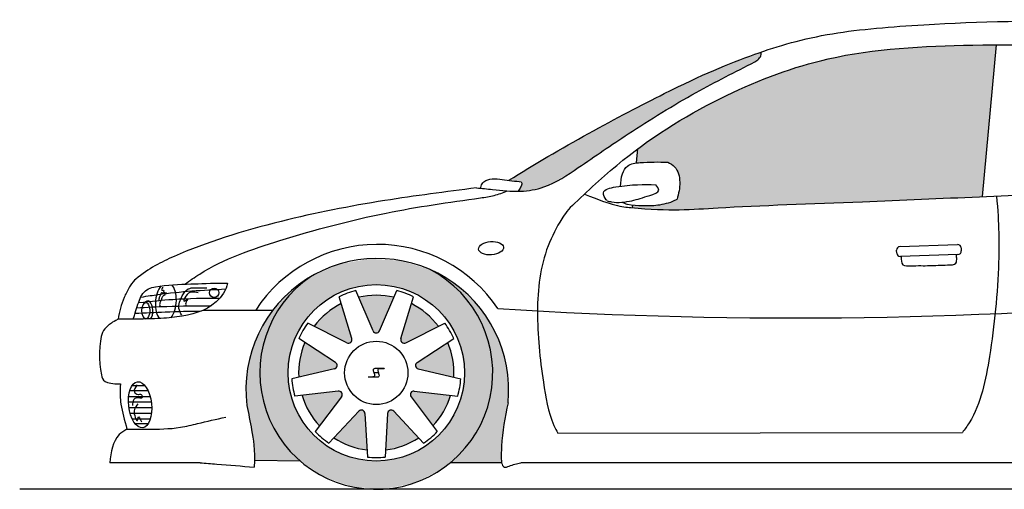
# Model space of a CAD drawing. Header units: millimetres. Extents: x 260.68 to 265.1, y 243.55 to 244.88.
# Tile 1 of 2: x 260.68 to 263.47, y 243.55 to 244.88. Entities that reach past the tile are written whole.
import ezdxf

# ---------------------------------------------------------------- set-up
doc = ezdxf.new("R2010")
doc.units = ezdxf.units.MM
doc.layers.add('HATCH', color=7, linetype='Continuous')

# ---------------------------------------------------------------- blocks, each defined once
blk = doc.blocks.new('*U3')
at = {"layer": 'HATCH', "color": 251, "linetype": 'Continuous'}
for points in [[(116.6735, 113.962), (116.7402, 113.9158), (116.7409, 113.9234)], [(116.334, 113.9418), (116.2656, 113.8898), (116.2701, 113.8844)], [(116.7409, 113.9234), (116.7402, 113.9158), (116.7989, 113.8716)], [(116.7402, 113.9158), (116.7937, 113.8548), (116.7989, 113.8716)], [(116.2656, 113.8898), (116.2109, 113.8235), (116.2701, 113.8844)], [(116.2701, 113.8844), (116.2109, 113.8235), (116.2231, 113.8124)], [(116.7989, 113.8716), (116.7937, 113.8548), (116.8449, 113.809)], [(116.7937, 113.8548), (116.8306, 113.7825), (116.8449, 113.809)], [(116.2109, 113.8235), (116.1728, 113.7465), (116.2231, 113.8124)], [(116.2231, 113.8124), (116.1728, 113.7465), (116.1963, 113.7308)], [(116.8449, 113.809), (116.8306, 113.7825), (116.8769, 113.7381)], [(116.8306, 113.7825), (116.8488, 113.7035), (116.8769, 113.7381)], [(116.1728, 113.7465), (116.1535, 113.6627), (116.1963, 113.7308)], [(116.1963, 113.7308), (116.1535, 113.6627), (116.1915, 113.645)], [(116.8769, 113.7381), (116.8488, 113.7035), (116.8934, 113.6622)], [(116.8488, 113.7035), (116.8471, 113.6223), (116.8934, 113.6622)], [(116.1535, 113.6627), (116.1538, 113.5768), (116.1915, 113.645)], [(116.1915, 113.645), (116.1538, 113.5768), (116.209, 113.5608)], [(116.8934, 113.6622), (116.8471, 113.6223), (116.8938, 113.5845)], [(116.8471, 113.6223), (116.8257, 113.5441), (116.8938, 113.5845)], [(116.8938, 113.5845), (116.8257, 113.5441), (116.8789, 113.4999)], [(116.1538, 113.5768), (116.1676, 113.5071), (116.209, 113.5608)], [(116.209, 113.5608), (116.1676, 113.5071), (116.2476, 113.4841)], [(116.8257, 113.5441), (116.7859, 113.4734), (116.8789, 113.4999)], [(116.1676, 113.5071), (116.1733, 113.4704), (116.2476, 113.4841)], [(116.8789, 113.4999), (116.7859, 113.4734), (116.875, 113.4146)], [(116.2476, 113.4841), (116.1733, 113.4704), (116.3047, 113.4199)], [(116.7859, 113.4734), (116.73, 113.4146), (116.875, 113.4146)], [(116.1733, 113.4704), (116.1751, 113.4224), (116.3047, 113.4199)]]:
    blk.add_solid(points, dxfattribs=at)
blk = doc.blocks.new('*U4')
at = {"layer": 'HATCH', "linetype": 'Continuous'}
for points in [[(116.4146, 113.9773), (116.334, 113.9418), (116.6735, 113.962)], [(116.5013, 113.9929), (116.4146, 113.9773), (116.5892, 113.9877)], [(116.5892, 113.9877), (116.4146, 113.9773), (116.6735, 113.962)], [(116.6735, 113.962), (116.334, 113.9418), (116.5205, 113.9196)], [(116.6735, 113.962), (116.5205, 113.9196), (116.7435, 113.9128)], [(116.334, 113.9418), (116.2703, 113.8847), (116.4558, 113.911)], [(116.334, 113.9418), (116.4558, 113.911), (116.5205, 113.9196)], [(116.5205, 113.9196), (116.5852, 113.911), (116.7435, 113.9128)], [(116.4558, 113.911), (116.2703, 113.8847), (116.3955, 113.8861)], [(116.7435, 113.9128), (116.5852, 113.911), (116.7986, 113.8473)], [(116.5852, 113.911), (116.6455, 113.8861), (116.7986, 113.8473)], [(116.2703, 113.8847), (116.2234, 113.8131), (116.3438, 113.8463)], [(116.3955, 113.8861), (116.2703, 113.8847), (116.3438, 113.8463)], [(116.6455, 113.8861), (116.6973, 113.8463), (116.7986, 113.8473)], [(116.3438, 113.8463), (116.2234, 113.8131), (116.304, 113.7946)], [(116.7986, 113.8473), (116.6973, 113.8463), (116.8349, 113.7699)], [(116.6973, 113.8463), (116.737, 113.7946), (116.8349, 113.7699)], [(116.2234, 113.8131), (116.1965, 113.7319), (116.304, 113.7946)], [(116.304, 113.7946), (116.1965, 113.7319), (116.2791, 113.7343)], [(116.737, 113.7946), (116.762, 113.7343), (116.8349, 113.7699)], [(116.8349, 113.7699), (116.762, 113.7343), (116.8501, 113.6857)], [(116.1965, 113.7319), (116.1913, 113.6465), (116.2705, 113.6696)], [(116.2791, 113.7343), (116.1965, 113.7319), (116.2705, 113.6696)], [(116.762, 113.7343), (116.7705, 113.6696), (116.8501, 113.6857)], [(116.2705, 113.6696), (116.1913, 113.6465), (116.2791, 113.6048)], [(116.7705, 113.6696), (116.762, 113.6048), (116.8432, 113.6004)], [(116.8501, 113.6857), (116.7705, 113.6696), (116.8432, 113.6004)], [(116.1913, 113.6465), (116.2083, 113.5626), (116.2791, 113.6048)], [(116.2791, 113.6048), (116.2083, 113.5626), (116.304, 113.5446)], [(116.762, 113.6048), (116.737, 113.5446), (116.8432, 113.6004)], [(116.8432, 113.6004), (116.737, 113.5446), (116.8146, 113.5197)], [(116.2083, 113.5626), (116.2463, 113.4859), (116.304, 113.5446)], [(116.304, 113.5446), (116.2463, 113.4859), (116.3438, 113.4928)], [(116.737, 113.5446), (116.6973, 113.4928), (116.8146, 113.5197)], [(116.8146, 113.5197), (116.6973, 113.4928), (116.7662, 113.4492)], [(116.3438, 113.4928), (116.2463, 113.4859), (116.3955, 113.453)], [(116.2463, 113.4859), (116.3028, 113.4216), (116.3955, 113.453)], [(116.6973, 113.4928), (116.6455, 113.453), (116.7662, 113.4492)], [(116.3955, 113.453), (116.3028, 113.4216), (116.4558, 113.4281)], [(116.6455, 113.453), (116.5852, 113.4281), (116.7662, 113.4492)], [(116.7662, 113.4492), (116.5852, 113.4281), (116.7012, 113.3934)], [(116.4558, 113.4281), (116.3028, 113.4216), (116.5205, 113.4196)], [(116.3028, 113.4216), (116.3738, 113.374), (116.5205, 113.4196)], [(116.5205, 113.4196), (116.3738, 113.374), (116.7012, 113.3934)], [(116.5852, 113.4281), (116.5205, 113.4196), (116.7012, 113.3934)], [(116.7012, 113.3934), (116.3738, 113.374), (116.6242, 113.3562)], [(116.3738, 113.374), (116.4548, 113.3462), (116.6242, 113.3562)], [(116.6242, 113.3562), (116.4548, 113.3462), (116.5401, 113.3401)]]:
    blk.add_solid(points, dxfattribs=at)
blk = doc.blocks.new('*U5')
at = {"layer": 'HATCH', "color": 251, "linetype": 'Continuous'}
for points in [[(116.5526, 113.5545), (116.5958, 113.4628), (116.5559, 113.5614)], [(116.5559, 113.5614), (116.6407, 113.4853), (116.563, 113.564)], [(116.6407, 113.4853), (116.5559, 113.5614), (116.5958, 113.4628)], [(116.5699, 113.5608), (116.563, 113.564), (116.6407, 113.4853)], [(116.5958, 113.4628), (116.5526, 113.5545), (116.547, 113.4511)]]:
    blk.add_solid(points, dxfattribs=at)
blk = doc.blocks.new('*U6')
at = {"layer": 'HATCH', "color": 251, "linetype": 'Continuous'}
for points in [[(116.6171, 113.6094), (116.731, 113.6056), (116.6209, 113.616)], [(116.6282, 113.618), (116.6209, 113.616), (116.731, 113.6056)], [(116.731, 113.6056), (116.6171, 113.6094), (116.7111, 113.5596)], [(116.6191, 113.6021), (116.7111, 113.5596), (116.6171, 113.6094)], [(116.7111, 113.5596), (116.6191, 113.6021), (116.6812, 113.5192)]]:
    blk.add_solid(points, dxfattribs=at)
blk = doc.blocks.new('*U7')
at = {"layer": 'HATCH', "color": 251, "linetype": 'Continuous'}
for points in [[(116.6362, 113.6993), (116.6319, 113.693), (116.7229, 113.7559)], [(116.6332, 113.6856), (116.7229, 113.7559), (116.6319, 113.693)], [(116.7229, 113.7559), (116.6332, 113.6856), (116.7372, 113.7078)], [(116.6394, 113.6812), (116.7372, 113.7078), (116.6332, 113.6856)], [(116.7372, 113.7078), (116.6394, 113.6812), (116.7402, 113.6576)]]:
    blk.add_solid(points, dxfattribs=at)
blk = doc.blocks.new('*U8')
at = {"layer": 'HATCH', "color": 251, "linetype": 'Continuous'}
for points in [[(116.59, 113.7667), (116.5907, 113.7591), (116.6201, 113.8658)], [(116.5966, 113.7542), (116.6201, 113.8658), (116.5907, 113.7591)], [(116.6201, 113.8658), (116.5966, 113.7542), (116.662, 113.8381)], [(116.6041, 113.7548), (116.662, 113.8381), (116.5966, 113.7542)], [(116.662, 113.8381), (116.6041, 113.7548), (116.6965, 113.8016)]]:
    blk.add_solid(points, dxfattribs=at)
blk = doc.blocks.new('*U9')
at = {"layer": 'HATCH', "color": 251, "linetype": 'Continuous'}
for points in [[(116.4707, 113.8838), (116.5243, 113.7833), (116.5205, 113.8896)], [(116.5113, 113.7886), (116.5167, 113.7833), (116.4707, 113.8838)], [(116.5243, 113.7833), (116.4707, 113.8838), (116.5167, 113.7833)], [(116.5297, 113.7886), (116.5205, 113.8896), (116.5243, 113.7833)], [(116.5205, 113.8896), (116.5297, 113.7886), (116.5704, 113.8838)]]:
    blk.add_solid(points, dxfattribs=at)
blk = doc.blocks.new('*U10')
at = {"layer": 'HATCH', "color": 251, "linetype": 'Continuous'}
for points in [[(116.3791, 113.8381), (116.4511, 113.7667), (116.421, 113.8658)], [(116.3446, 113.8016), (116.4503, 113.7591), (116.3791, 113.8381)], [(116.4511, 113.7667), (116.3791, 113.8381), (116.4503, 113.7591)], [(116.437, 113.7548), (116.4445, 113.7542), (116.3446, 113.8016)], [(116.4503, 113.7591), (116.3446, 113.8016), (116.4445, 113.7542)]]:
    blk.add_solid(points, dxfattribs=at)
blk = doc.blocks.new('*U11')
at = {"layer": 'HATCH', "color": 251, "linetype": 'Continuous'}
for points in [[(116.3039, 113.7078), (116.4049, 113.6993), (116.3182, 113.7559)], [(116.3009, 113.6576), (116.4092, 113.693), (116.3039, 113.7078)], [(116.4049, 113.6993), (116.3039, 113.7078), (116.4092, 113.693)], [(116.4092, 113.693), (116.3009, 113.6576), (116.4079, 113.6856)], [(116.4017, 113.6812), (116.4079, 113.6856), (116.3009, 113.6576)]]:
    blk.add_solid(points, dxfattribs=at)
blk = doc.blocks.new('*U12')
at = {"layer": 'HATCH', "color": 251, "linetype": 'Continuous'}
for points in [[(116.33, 113.5596), (116.4128, 113.618), (116.31, 113.6056)], [(116.4128, 113.618), (116.33, 113.5596), (116.4201, 113.616)], [(116.3599, 113.5192), (116.4201, 113.616), (116.33, 113.5596)], [(116.4201, 113.616), (116.3599, 113.5192), (116.4239, 113.6094)], [(116.422, 113.6021), (116.4239, 113.6094), (116.3599, 113.5192)]]:
    blk.add_solid(points, dxfattribs=at)
blk = doc.blocks.new('*U13')
at = {"layer": 'HATCH', "color": 251, "linetype": 'Continuous'}
for points in [[(116.4453, 113.4628), (116.4712, 113.5608), (116.4004, 113.4853)], [(116.4941, 113.4511), (116.4781, 113.564), (116.4453, 113.4628)], [(116.4712, 113.5608), (116.4453, 113.4628), (116.4781, 113.564)], [(116.4781, 113.564), (116.4941, 113.4511), (116.4852, 113.5614)], [(116.4885, 113.5545), (116.4852, 113.5614), (116.4941, 113.4511)]]:
    blk.add_solid(points, dxfattribs=at)
blk = doc.blocks.new('*U23')
at = {"layer": 'HATCH', "linetype": 'Continuous'}
for points in [[(117.6106, 114.5785), (117.4808, 114.5286), (117.607, 114.562)], [(117.607, 114.562), (117.4808, 114.5286), (117.5929, 114.5508)], [(117.5929, 114.5508), (117.4808, 114.5286), (117.4225, 114.4615)], [(117.4808, 114.5286), (117.4076, 114.4955), (117.4225, 114.4615)], [(117.4076, 114.4955), (117.3221, 114.4537), (117.4225, 114.4615)], [(117.3221, 114.4537), (117.2222, 114.4021), (117.2579, 114.362)], [(117.4225, 114.4615), (117.3221, 114.4537), (117.2579, 114.362)], [(117.2222, 114.4021), (117.1134, 114.343), (117.2579, 114.362)], [(117.1134, 114.343), (116.8957, 114.2153), (117.0983, 114.2548)], [(117.2579, 114.362), (117.1134, 114.343), (117.0983, 114.2548)], [(117.0983, 114.2548), (116.8957, 114.2153), (117.0159, 114.2045)], [(116.8957, 114.2153), (116.9315, 114.2105), (117.0159, 114.2045)], [(116.9315, 114.2105), (116.9301, 114.1968), (117.0159, 114.2045)], [(117.0159, 114.2045), (116.9301, 114.1968), (116.9704, 114.1894)], [(116.9301, 114.1968), (116.9225, 114.1841), (116.9704, 114.1894)]]:
    blk.add_solid(points, dxfattribs=at)
blk = doc.blocks.new('*U24')
at = {"layer": 'HATCH', "linetype": 'Continuous'}
for points in [[(118.0022, 114.589), (117.8692, 114.5726), (118.2379, 114.1689)], [(118.1389, 114.5967), (118.0022, 114.589), (118.2379, 114.1689)], [(118.278, 114.5991), (118.1389, 114.5967), (118.2379, 114.1689)], [(117.8692, 114.5726), (117.741, 114.544), (118.2379, 114.1689)], [(117.741, 114.544), (117.6173, 114.5018), (118.2379, 114.1689)], [(117.6173, 114.5018), (117.4961, 114.4474), (118.2379, 114.1689)], [(117.4961, 114.4474), (117.3767, 114.3818), (118.2379, 114.1689)], [(117.3767, 114.3818), (117.262, 114.3049), (117.3462, 114.2668)], [(117.3767, 114.3818), (117.3462, 114.2668), (118.2379, 114.1689)], [(117.262, 114.3049), (117.2582, 114.2645), (117.3462, 114.2668)], [(117.3462, 114.2668), (117.3695, 114.2491), (118.2379, 114.1689)], [(117.3695, 114.2491), (117.3795, 114.2209), (118.2379, 114.1689)], [(117.3795, 114.2209), (117.3791, 114.1906), (118.2379, 114.1689)], [(117.3791, 114.1906), (117.3729, 114.1617), (118.2379, 114.1689)], [(117.2471, 114.1455), (117.2463, 114.1374), (117.3113, 114.1445)], [(117.3113, 114.1445), (117.2463, 114.1374), (117.5985, 114.1427)], [(117.5985, 114.1427), (117.2463, 114.1374), (117.4839, 114.1368)], [(117.3431, 114.15), (117.3113, 114.1445), (117.7244, 114.148)], [(117.7244, 114.148), (117.3113, 114.1445), (117.5985, 114.1427)], [(117.3729, 114.1617), (117.3431, 114.15), (117.9849, 114.1582)], [(117.9849, 114.1582), (117.3431, 114.15), (117.7244, 114.148)], [(118.2379, 114.1689), (117.3729, 114.1617), (117.9849, 114.1582)], [(117.2463, 114.1374), (117.318, 114.1327), (117.4839, 114.1368)], [(117.4839, 114.1368), (117.318, 114.1327), (117.378, 114.132)]]:
    blk.add_solid(points, dxfattribs=at)

msp = doc.modelspace()

# ---------------------------------------------------------------- linework, layer by layer
for p, q in [((263.403, 244.3755), (263.4431, 244.8057)), ((262.4233, 244.471), (262.427, 244.5114)), ((262.4114, 244.3439), (262.4122, 244.352)), ((263.1603, 244.2154), (263.16, 244.2236)), ((263.1696, 244.2339), (263.3327, 244.2397)), ((263.343, 244.23), (263.3433, 244.2219)), ((263.3337, 244.2115), (263.1706, 244.2057)), ((261.6764, 243.9951), (261.6278, 244.109)), ((261.6948, 243.9951), (261.7435, 244.109)), ((261.6161, 243.9732), (261.5802, 244.0917)), ((261.7551, 243.9732), (261.791, 244.0917)), ((261.1961, 244.0542), (261.393, 244.0542)), ((261.6021, 243.9614), (261.4916, 244.0173)), ((261.7692, 243.9614), (261.8797, 244.0173)), ((261.57, 243.9058), (261.4663, 243.9735)), ((261.8013, 243.9058), (261.905, 243.9735)), ((261.5668, 243.8877), (261.4462, 243.8596)), ((261.8045, 243.8877), (261.9251, 243.8596)), ((261.5779, 243.8245), (261.455, 243.8097)), ((261.7933, 243.8245), (261.9163, 243.8097)), ((261.5871, 243.8086), (261.5128, 243.7095)), ((261.7841, 243.8086), (261.8584, 243.7095)), ((261.6363, 243.7673), (261.5516, 243.677)), ((261.6535, 243.7611), (261.6603, 243.6374)), ((261.7177, 243.7611), (261.7109, 243.6374)), ((261.735, 243.7673), (261.8197, 243.677)), ((262.2002, 243.7049), (263.3464, 243.7072)), ((261.3402, 243.629), (261.4698, 243.6264)), ((261.1863, 243.6211), (260.9306, 243.6211)), ((262.0401, 243.6211), (261.8951, 243.6211)), ((264.0071, 243.6211), (262.0949, 243.6211))]:
    msp.add_line(p, q)
at = {"color": 7}
for p, q in [((261.708, 243.8886), (261.6839, 243.8886)), ((261.708, 243.8879), (261.6969, 243.8879)), ((261.708, 243.8886), (261.708, 243.8879)), ((261.663, 243.8645), (261.663, 243.8651)), ((261.663, 243.8651), (261.6741, 243.8651)), ((261.663, 243.8645), (261.6871, 243.8645)), ((261.679, 243.8769), (261.6917, 243.8769)), ((261.692, 243.8761), (261.6793, 243.8761))]:
    msp.add_line(p, q, dxfattribs=at)
at = {"color": 252}
for p, q in [((260.9872, 243.8265), (261.0381, 243.8265)), ((260.9933, 243.84), (261.0296, 243.84)), ((260.9837, 243.8087), (261.0447, 243.8087)), ((260.9831, 243.7944), (261.0478, 243.7944)), ((260.9844, 243.7783), (261.0493, 243.7783)), ((260.9877, 243.7623), (261.0487, 243.7623)), ((260.9939, 243.7454), (261.0455, 243.7454)), ((261.0015, 243.7328), (261.0401, 243.7328))]:
    msp.add_line(p, q, dxfattribs=at)
at = {"color": 250}
msp.add_line((265.0979, 243.5461), (260.6751, 243.5461), dxfattribs=at)
at = {"color": 251}
msp.add_circle((261.2262, 244.1031), 0.0133, dxfattribs=at)
for radius in [0.25, 0.0897]:
    msp.add_circle((261.6856, 243.8761), radius)
for centre, radius, start, end in [((261.6885, 243.8278), 0.4123, 34.017, 146.6961), ((263.17, 244.2239), 0.01, 92.0293, 182.0293), ((263.1703, 244.2157), 0.01, 182.0293, 272.0293), ((263.3331, 244.2297), 0.01, 2.0293, 92.0293), ((263.3333, 244.2215), 0.01, 272.0293, 2.0293), ((261.6885, 243.8278), 0.3723, 354.3215, 186.8683), ((261.6856, 243.8761), 0.33, 124.4122, 62.3926), ((261.6856, 243.8761), 0.24, 103.9483, 116.0517), ((261.6856, 243.8761), 0.24, 63.9483, 76.0517), ((261.6856, 243.8761), 0.22, 76.8954, 103.1046), ((262.8709, 257.2432), 13.2115, 266.35146, 275.36149), ((261.6856, 243.8761), 0.22, 116.8954, 143.1046), ((261.6856, 243.8761), 0.22, 36.8954, 63.1046), ((261.6856, 243.8761), 0.24, 143.9483, 156.0517), ((261.6856, 243.9991), 0.01, 203.1383, 336.8617), ((261.6856, 243.8761), 0.24, 23.9483, 36.0517), ((261.6066, 243.9703), 0.01, 243.1383, 16.8617), ((261.7647, 243.9703), 0.01, 163.1383, 296.8617), ((261.6856, 243.8761), 0.22, 156.8954, 183.1046), ((261.6856, 243.8761), 0.22, 356.8954, 23.1046), ((261.5645, 243.8974), 0.01, 283.1383, 56.8617), ((261.8068, 243.8974), 0.01, 123.1383, 256.8617), ((261.6856, 243.8761), 0.24, 183.9483, 196.0517), ((261.6856, 243.8761), 0.24, 343.9483, 356.0517), ((261.5791, 243.8146), 0.01, 323.1383, 96.8617), ((261.7921, 243.8146), 0.01, 83.1383, 216.8617), ((261.6856, 243.8761), 0.22, 196.8954, 223.1046), ((261.6856, 243.8761), 0.22, 316.8954, 343.1046), ((261.6436, 243.7605), 0.01, 3.1383, 136.8617), ((261.7277, 243.7605), 0.01, 43.1383, 176.8617), ((261.6856, 243.8761), 0.24, 223.9483, 236.0517), ((261.6856, 243.8761), 0.22, 236.8954, 263.1046), ((261.6856, 243.8761), 0.22, 276.8954, 303.1046), ((261.6856, 243.8761), 0.24, 303.9483, 316.0517), ((261.6856, 243.8761), 0.24, 263.9483, 276.0517)]:
    msp.add_arc(centre, radius, start, end)
for centre, major_axis, ratio in [((262.0109, 244.2293), (-0.0354, -0.0026), 0.532948), ((261.0162, 243.7856), (-0.0075, 0.0654), 0.493203)]:
    msp.add_ellipse(centre, major_axis=major_axis, ratio=ratio)
for centre, major_axis, ratio, start_param, end_param in [((261.0893, 244.0769), (0.0046, 0.0552), 0.532184, 6.930635, 8.9212), ((261.0893, 244.0769), (0.0046, 0.0552), 0.532184, 3.821475, 5.839648), ((261.0379, 244.0527), (-0.0004, 0.0273), 0.547582, 3.635708, 6.995514), ((261.0379, 244.0527), (-0.0004, 0.0273), 0.547582, 2.520061, 2.652161)]:
    msp.add_ellipse(centre, major_axis=major_axis, ratio=ratio, start_param=start_param, end_param=end_param, dxfattribs=at)
msp.add_ellipse((261.0327, 244.0525), major_axis=(0, 0.0231), ratio=0.476886, dxfattribs=at)
for points, knots in [([(262.0608, 244.4218), (262.2023, 244.5105), (262.525, 244.6857), (262.746, 244.7791), (262.9601, 244.8428), (263.305, 244.8692), (263.6798, 244.8807), (264.0116, 244.8418), (264.1469, 244.8043), (264.1666, 244.7984)], [0.760034, 0.760034, 0.760034, 0.760034, 39.058374, 71.954241, 100.953238, 128.117009, 175.706003, 213.32447, 219.892142, 219.892142, 219.892142, 219.892142]), ([(262.2482, 244.3571), (262.2927, 244.3987), (262.423, 244.5203), (262.6697, 244.6694), (262.9903, 244.7897), (263.3806, 244.8102), (263.7333, 244.8034), (263.9857, 244.755), (264.1842, 244.6626), (264.2758, 244.5767), (264.3031, 244.4669), (264.3073, 244.4257)], [0, 0, 0, 0, 12.873797, 37.609921, 60.409295, 90.215333, 121.5015, 133.247997, 141.249211, 156.508062, 157.690525, 157.690525, 157.690525, 157.690525]), ([(262.758, 244.7573), (262.7621, 244.7597), (262.7704, 244.7644), (262.7768, 244.7762), (262.7763, 244.7828), (262.7757, 244.7851)], [0, 0, 0, 0, 1.004959, 2.008356, 2.530982, 2.530982, 2.530982, 2.530982]), ([(261.9694, 244.4002), (261.9847, 244.3988), (262.0261, 244.3949), (262.09, 244.3871), (262.1768, 244.402), (262.2748, 244.4691), (262.4137, 244.5644), (262.5797, 244.6669), (262.7024, 244.7292), (262.758, 244.7573)], [2.45933, 2.45933, 2.45933, 2.45933, 5.694942, 11.250537, 16.029315, 23.90431, 35.918754, 51.845703, 65.01147, 65.01147, 65.01147, 65.01147]), ([(262.3778, 244.405), (262.3781, 244.4168), (262.3801, 244.4373), (262.3974, 244.4684), (262.4484, 244.4742), (262.4859, 244.4737), (262.5113, 244.4734)], [1.262997, 1.262997, 1.262997, 1.262997, 4.797722, 7.421279, 11.11524, 18.942617, 18.942617, 18.942617, 18.942617]), ([(262.5113, 244.4734), (262.5185, 244.4695), (262.5393, 244.458), (262.5491, 244.4145), (262.5423, 244.3839), (262.538, 244.3683)], [0, 0, 0, 0, 2.373817, 6.948869, 11.823726, 11.823726, 11.823726, 11.823726]), ([(262.0966, 244.4171), (262.0972, 244.4158), (262.0995, 244.4111), (262.0942, 244.4016), (262.0899, 244.3944), (262.0876, 244.3906)], [0, 0, 0, 0, 0.400802, 1.53074, 2.893923, 2.893923, 2.893923, 2.893923]), ([(262.2757, 244.3827), (262.3551, 244.3496), (262.504, 244.3329), (262.6775, 244.3474), (263.1571, 244.3635), (263.545, 244.3828), (263.8842, 244.3925), (264.0855, 244.4021), (264.3073, 244.4257)], [1.62151, 1.62151, 1.62151, 1.62151, 5.912424, 25.017919, 55.27122, 103.302952, 113.743576, 125.873687, 125.873687, 125.873687, 125.873687]), ([(262.34, 244.3637), (262.339, 244.3646), (262.3329, 244.3709), (262.3216, 244.3947), (262.3992, 244.4109), (262.444, 244.41), (262.4773, 244.4093)], [30.351592, 30.351592, 30.351592, 30.351592, 30.734573, 32.807721, 36.689127, 48.019461, 48.019461, 48.019461, 48.019461]), ([(261.9694, 244.4002), (261.8826, 244.3891), (261.6968, 244.3654), (261.4045, 244.3083), (261.1574, 244.2316), (261.0373, 244.1701), (260.9943, 244.1334), (260.9865, 244.1202)], [0, 0, 0, 0, 26.250954, 56.155924, 89.375571, 103.170892, 104.92344, 104.92344, 104.92344, 104.92344]), ([(261.981, 244.3719), (261.994, 244.3737), (262.0201, 244.3773), (262.0446, 244.3869), (262.0568, 244.3917)], [0, 0, 0, 0, 2.766244, 5.541061, 5.541061, 5.541061, 5.541061]), ([(262.34, 244.3637), (262.344, 244.3626), (262.3665, 244.3566), (262.4111, 244.3624), (262.4477, 244.3752), (262.494, 244.3888), (262.482, 244.4036), (262.4773, 244.4093)], [0.508209, 0.508209, 0.508209, 0.508209, 1.755432, 7.491387, 12.86852, 15.772085, 17.590708, 17.590708, 17.590708, 17.590708]), ([(261.1433, 244.1275), (261.157, 244.1374), (261.2382, 244.1942), (261.4333, 244.2605), (261.6991, 244.3322), (261.8915, 244.3593), (261.981, 244.3719)], [1.873735, 1.873735, 1.873735, 1.873735, 5.446878, 22.808478, 44.714343, 63.793367, 63.793367, 63.793367, 63.793367]), ([(262.2482, 244.3571), (262.2286, 244.3395), (262.2051, 244.305), (262.1536, 244.2077), (262.1349, 244.0446), (262.1541, 243.8752), (262.1733, 243.7569), (262.1962, 243.7122), (262.2002, 243.7049)], [0, 0, 0, 0, 3.819344, 10.072679, 23.335064, 37.519657, 46.384038, 48.157053, 48.157053, 48.157053, 48.157053]), ([(262.3824, 244.3596), (262.3929, 244.3543), (262.4235, 244.3502), (262.4714, 244.3472), (262.5189, 244.3584), (262.5359, 244.3671), (262.538, 244.3683)], [1.147638, 1.147638, 1.147638, 1.147638, 1.842452, 10.404053, 15.427037, 16.14766, 16.14766, 16.14766, 16.14766]), ([(263.4431, 244.3772), (263.4505, 244.296), (263.4514, 244.1509), (263.4309, 243.9473), (263.3974, 243.7782), (263.3533, 243.7161), (263.3464, 243.7072)], [2.449381, 2.449381, 2.449381, 2.449381, 13.301382, 32.130372, 45.952111, 48.33973, 48.33973, 48.33973, 48.33973]), ([(261.2643, 244.1305), (261.2607, 244.1103), (261.2227, 244.0553), (261.1226, 244.0304), (261.0454, 244.0282), (260.9539, 244.0282)], [2.590314, 2.590314, 2.590314, 2.590314, 8.792595, 20.687979, 31.828327, 31.828327, 31.828327, 31.828327]), ([(260.997, 244.0284), (261.0015, 244.0441), (261.0097, 244.0676), (261.0225, 244.1108), (261.0796, 244.126), (261.1526, 244.1275), (261.2139, 244.1302), (261.2643, 244.1305)], [2.706882, 2.706882, 2.706882, 2.706882, 4.349311, 8.102744, 12.907583, 24.741178, 34.061857, 34.061857, 34.061857, 34.061857]), ([(260.9865, 244.1202), (260.981, 244.1101), (260.965, 244.0814), (260.9577, 244.0494), (260.9539, 244.0282)], [0, 0, 0, 0, 3.422602, 9.826179, 9.826179, 9.826179, 9.826179]), ([(260.9539, 244.0282), (260.9362, 244.0187), (260.9207, 244.0065), (260.8987, 243.9821), (260.8995, 243.8827), (260.914, 243.8437), (260.9607, 243.8453)], [0, 0, 0, 0, 1.877823, 5.282861, 15.946875, 20.502291, 20.502291, 20.502291, 20.502291]), ([(260.9607, 243.8453), (260.9587, 243.8201), (260.9607, 243.7798), (260.9722, 243.7429), (260.9789, 243.7167)], [0.365304, 0.365304, 0.365304, 0.365304, 4.742155, 11.092927, 11.092927, 11.092927, 11.092927]), ([(261.3189, 243.7833), (261.3235, 243.7605), (261.3338, 243.7101), (261.3423, 243.6602), (261.3394, 243.6087)], [0, 0, 0, 0, 6.946699, 15.368983, 15.368983, 15.368983, 15.368983]), ([(262.0589, 243.791), (262.0507, 243.7501), (262.0395, 243.6938), (262.0397, 243.6367), (262.0401, 243.6211)], [0, 0, 0, 0, 12.448033, 17.13724, 17.13724, 17.13724, 17.13724]), ([(260.9789, 243.7167), (260.9707, 243.7121), (260.9395, 243.6918), (260.9341, 243.6517), (260.9306, 243.6211)], [1.310492, 1.310492, 1.310492, 1.310492, 4.050825, 12.479071, 12.479071, 12.479071, 12.479071]), ([(261.1863, 243.6211), (261.202, 243.62), (261.2531, 243.6166), (261.3041, 243.612), (261.3394, 243.6087)], [1.464746, 1.464746, 1.464746, 1.464746, 6.199615, 16.821025, 16.821025, 16.821025, 16.821025]), ([(262.0401, 243.6211), (262.0424, 243.6157), (262.0467, 243.6054), (262.0684, 243.6147), (262.0842, 243.619), (262.0949, 243.6211)], [0, 0, 0, 0, 1.470158, 2.836654, 6.004941, 6.004941, 6.004941, 6.004941])]:
    msp.add_open_spline(points, degree=3, knots=knots)
msp.add_spline([(261.9815, 244.3974), (261.9826, 244.4055), (261.9905, 244.4171), (262.0422, 244.4241), (262.0966, 244.4171)], degree=3)
at = {"color": 252}
for points, knots in [([(263.1733, 244.2058), (263.1731, 244.1962), (263.1731, 244.1779), (263.2134, 244.1805), (263.253, 244.1789), (263.2923, 244.1825), (263.3297, 244.1811), (263.3309, 244.2001), (263.3297, 244.2082), (263.3291, 244.2113)], [0.039449, 0.039449, 0.039449, 0.039449, 1.721153, 3.293889, 7.068987, 10.622019, 12.314343, 13.335451, 14.024174, 14.024174, 14.024174, 14.024174]), ([(261.0182, 244.0908), (261.039, 244.0939), (261.1165, 244.1061), (261.1949, 244.1108), (261.2592, 244.1139)], [2.882926, 2.882926, 2.882926, 2.882926, 7.132197, 26.419892, 26.419892, 26.419892, 26.419892]), ([(261.0119, 244.075), (261.0491, 244.0792), (261.1233, 244.0869), (261.1978, 244.0881), (261.2421, 244.0876)], [3.704871, 3.704871, 3.704871, 3.704871, 12.782825, 26.066516, 26.066516, 26.066516, 26.066516]), ([(261.0019, 244.0449), (261.0305, 244.0464), (261.0932, 244.0495), (261.156, 244.0509), (261.1902, 244.0516)], [4.031345, 4.031345, 4.031345, 4.031345, 12.606443, 22.876221, 22.876221, 22.876221, 22.876221]), ([(261.0071, 244.0605), (261.0354, 244.0621), (261.1055, 244.0656), (261.1758, 244.0663), (261.2178, 244.0663)], [5.04723, 5.04723, 5.04723, 5.04723, 13.543372, 26.129879, 26.129879, 26.129879, 26.129879])]:
    msp.add_open_spline(points, degree=3, knots=knots, dxfattribs=at)
at = {"color": 251}
for points in [[(261.0812, 244.1193), (261.0781, 244.1108), (261.0831, 244.11), (261.0831, 244.1065), (261.0916, 244.1019), (261.0843, 244.1015), (261.0757, 244.1019), (261.0742, 244.0968), (261.0707, 244.0898), (261.0691, 244.0805)], [(261.1343, 244.0391), (261.1265, 244.0581), (261.136, 244.0943), (261.1527, 244.1138), (261.1912, 244.1166), (261.2052, 244.1172)], [(261.1811, 244.1024), (261.1455, 244.0937), (261.1412, 244.0788), (261.1505, 244.085), (261.1455, 244.0732), (261.1468, 244.0651)], [(261.087, 244.0968), (261.0804, 244.0929), (261.0765, 244.0836), (261.0722, 244.0743), (261.0722, 244.0646)], [(261.0095, 243.7887), (261.0002, 243.7718), (261.001, 243.7549), (261.0087, 243.7406), (261.0112, 243.7507), (261.0205, 243.7372)], [(260.9789, 243.7167), (261.0353, 243.7167), (261.1306, 243.7218), (261.1794, 243.7324), (261.2588, 243.7504)]]:
    msp.add_spline(points, degree=3, dxfattribs=at)
msp.add_open_spline([(260.997, 244.0284), (260.997, 244.0284), (260.997, 244.0283), (260.9969, 244.0283)], degree=3)
at = {"color": 7}
for points, knots in [([(261.6839, 243.8886), (261.6824, 243.8885), (261.6792, 243.8883), (261.6759, 243.8853), (261.677, 243.8815), (261.679, 243.8769)], [0, 0, 0, 0, 5.128584, 10.434119, 17.765835, 17.765835, 17.765835, 17.765835]), ([(261.6969, 243.8879), (261.6953, 243.8878), (261.6922, 243.8876), (261.6889, 243.8847), (261.6899, 243.8811), (261.6917, 243.8769)], [0, 0, 0, 0, 5.128584, 10.434119, 17.399271, 17.399271, 17.399271, 17.399271]), ([(261.6741, 243.8651), (261.6757, 243.8652), (261.6788, 243.8654), (261.6821, 243.8683), (261.6811, 243.8719), (261.6793, 243.8761)], [0, 0, 0, 0, 5.128584, 10.434119, 17.399271, 17.399271, 17.399271, 17.399271]), ([(261.6871, 243.8645), (261.6886, 243.8645), (261.6918, 243.8647), (261.6951, 243.8677), (261.694, 243.8715), (261.692, 243.8761)], [0, 0, 0, 0, 5.128584, 10.434119, 17.765835, 17.765835, 17.765835, 17.765835])]:
    msp.add_open_spline(points, degree=3, knots=knots, dxfattribs=at)
msp.add_spline([(261.0079, 243.8417), (261.0003, 243.8223), (261.0104, 243.8147), (261.0197, 243.8147), (261.0223, 243.8062), (261.0062, 243.8054), (260.9986, 243.8003), (260.9944, 243.7834)], degree=3, dxfattribs=at)

# ---------------------------------------------------------------- block references
at = {"layer": 'HATCH', "linetype": 'Continuous'}
for name in ['*U24', '*U23', '*U4']:
    msp.add_blockref(name, (145.1651, 130.2065), dxfattribs=at)
at = {"layer": 'HATCH', "color": 251, "linetype": 'Continuous'}
for name in ['*U3', '*U9', '*U10', '*U8', '*U11', '*U7', '*U12', '*U6', '*U13', '*U5']:
    msp.add_blockref(name, (145.1651, 130.2065), dxfattribs=at)

doc.saveas('drawing.dxf')
